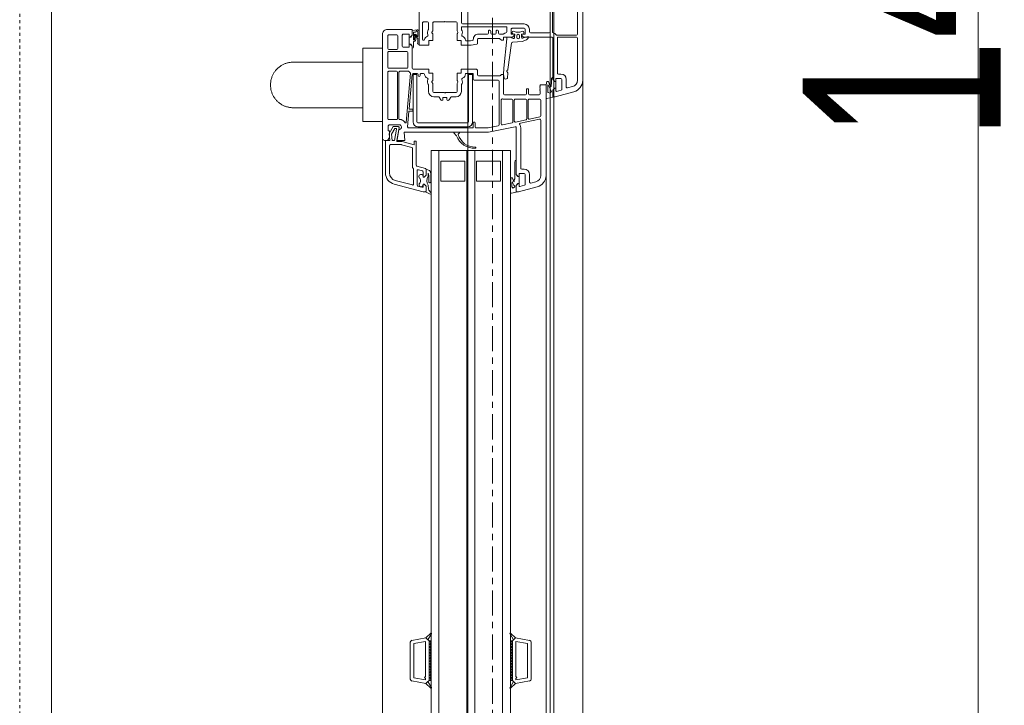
# Model space of a CAD drawing. Header units: millimetres. Extents: x -37728 to 44100, y 631619 to 691915.
# Tile 139 of 204: x 2984 to 3481, y 656972 to 657318. Entities that reach past the tile are written whole.
import ezdxf

# ---------------------------------------------------------------- set-up
doc = ezdxf.new("R2010")
doc.units = ezdxf.units.MM
doc.linetypes.add('__FK_przerywana', pattern=[0.32004, 0.16002, -0.16002])
doc.linetypes.add('Linia siatki', pattern=[2.2225, 1.27, -0.3175, 0.3175, -0.3175])
doc.layers.add('_XREF', color=7, linetype='Continuous')
for name, color, linetype, lineweight in [('A-DETL-GENF', 252, 'Continuous', 5), ('A-DETL-MBND', 252, 'Continuous', 5), ('A-GENM', 252, 'Continuous', 5), ('A-GLAZ', 252, 'Continuous', 5), ('A-GLAZ-IDEN', 252, 'Continuous', 5), ('S-GRID', 252, 'Continuous', 5)]:
    doc.layers.add(name, color=color, linetype=linetype, lineweight=lineweight)
doc.styles.add('Arial Narrow_1', font='ARIALN.TTF', dxfattribs={"width": 0.8, "height": 10})

# ---------------------------------------------------------------- blocks, each defined once
blk = doc.blocks.new('Windows_S9000-Double-Vent-Window-with-Sashbars - O3 Windows_S9000-Double-Vent-Window-with-Sashbars 2-9090604-__-00_00 Przyziemie PB')
at = {"layer": 'A-DETL-GENF', "color": 252}
for p, q in [((-2.864, 3.4), (2.866, 3.4)), ((-2.864, 3.13), (0.54, 3.13)), ((0.59, 3.08), (0.59, 2.1)), ((0.69, 3.08), (0.69, 2.17)), ((2.866, 3.13), (0.74, 3.13)), ((2.82, 2.57), (3.204, 2.57)), ((3.252, 2.633), (3.184, 2.885)), ((3.445, 2.955), (3.698, 2.01)), ((0.74, 2.12), (2.5, 2.12)), ((2.55, 2.17), (2.55, 2.3)), ((2.77, 2.3), (2.77, 2.07)), ((2.79, 2.05), (2.92, 2.05)), ((3.31, 2.35), (2.82, 2.35)), ((2.92, 2), (2.82, 1.9)), ((2.92, 2.05), (2.92, 2)), ((3.27, 2.049), (2.92, 2.049)), ((2.92, 2.049), (2.92, 1.96)), ((3.27, 2), (3.27, 2.05)), ((3.27, 2.05), (3.403, 2.05)), ((3.27, 1.96), (3.27, 2.049)), ((3.37, 1.9), (3.27, 2)), ((3.422, 2.075), (3.358, 2.313)), ((3.698, 2.01), (3.7, 1.95)), ((0.428, 1.87), (-3.38, 1.87)), ((-2.03, 1.76), (0.42, 1.76)), ((0.47, 1.71), (0.47, 0.76)), ((0.69, 1.85), (0.69, 0.436)), ((2.82, 1.9), (0.74, 1.9)), ((2.819, 1.9), (2.715, 1.9)), ((2.775, 1.83), (3.043, 1.83)), ((2.891, 1.951), (2.819, 1.9)), ((2.819, 1.9), (2.891, 1.951)), ((2.891, 1.951), (2.819, 1.9)), ((2.975, 1.698), (2.923, 1.665)), ((2.923, 1.665), (2.923, 1.597)), ((2.923, 1.597), (3.087, 1.55)), ((3.172, 1.765), (2.975, 1.698)), ((3.043, 1.83), (3.095, 1.8)), ((3.087, 1.55), (3.776, 1.55)), ((3.095, 1.8), (3.159, 1.8)), ((3.098, 1.652), (3.431, 1.825)), ((3.108, 1.635), (3.098, 1.652)), ((3.1, 1.27), (3.1, 1.55)), ((3.1, 1.55), (7.665, 1.55)), ((3.46, 1.635), (3.108, 1.635)), ((3.37, 1.9), (3.298, 1.951)), ((3.711, 1.9), (3.37, 1.9)), ((3.654, 1.9), (3.37, 1.9)), ((3.431, 1.825), (3.516, 1.745)), ((3.484, 1.65), (3.46, 1.635)), ((3.516, 1.745), (3.484, 1.65)), ((3.778, 1.589), (3.711, 1.9)), ((3.776, 1.55), (3.778, 1.589)), ((3.14, 1.23), (3.1, 1.27)), ((3.16, 1.25), (3.14, 1.23)), ((3.18, 1.23), (3.16, 1.25)), ((3.2, 1.25), (3.18, 1.23)), ((3.22, 1.23), (3.2, 1.25)), ((3.24, 1.25), (3.22, 1.23)), ((3.26, 1.23), (3.24, 1.25)), ((3.28, 1.25), (3.26, 1.23)), ((3.3, 1.23), (3.28, 1.25)), ((3.32, 1.25), (3.3, 1.23)), ((3.34, 1.23), (3.32, 1.25)), ((3.36, 1.25), (3.34, 1.23)), ((3.38, 1.23), (3.36, 1.25)), ((3.4, 1.25), (3.38, 1.23)), ((3.55, 1.25), (3.4, 1.25)), ((3.6, 0.715), (3.6, 1.2)), ((3.82, 0.7), (3.82, 1.23)), ((3.87, 1.28), (4.666, 1.28)), ((4.714, 1.24), (4.827, 0.71)), ((5.026, 0.255), (4.821, 1.22)), ((4.87, 1.28), (7.665, 1.28)), ((7.984, 1.035), (8.052, 0.783)), ((8.245, 1.105), (8.5, 0.154)), ((0.42, 0.71), (0.29, 0.71)), ((0.69, 0.497), (0.658, 0.647)), ((0.658, 0.647), (0.719, 0.647)), ((0.736, 0.384), (0.69, 0.497)), ((0.755, 0.633), (0.819, 0.569)), ((0.83, 0.552), (0.907, 0.362)), ((3.3, 0.565), (3.3, 0.665)), ((3.3, 0.665), (3.55, 0.665)), ((3.55, 0.565), (3.3, 0.565)), ((3.6, -0.55), (3.6, 0.515)), ((3.82, 0), (3.82, 0.53)), ((4.778, 0.65), (3.87, 0.65)), ((3.87, 0.58), (4.814, 0.58)), ((4.863, 0.54), (4.976, 0.01)), ((8.004, 0.72), (7.62, 0.72)), ((8.11, 0.5), (7.62, 0.5)), ((31, 0.016), (31.124, 0.717)), ((31.185, 0.03), (31.289, 0.62)), ((31.222, 0.8), (33.078, 0.8)), ((31.289, 0.62), (33.011, 0.62)), ((33.011, 0.62), (33.115, 0.03)), ((33.3, 0.016), (33.176, 0.717)), ((0.02, 0.44), (0.02, -2.67)), ((0.24, 0.44), (0.24, -0.16)), ((0.52, 0.49), (0.29, 0.49)), ((0.54, 0.315), (0.54, 0.47)), ((0.54, 0.362), (0.54, 0.312)), ((0.54, 0.312), (0.691, 0.315)), ((0.59, 0.315), (0.54, 0.315)), ((0.675, 0.4), (0.59, 0.315)), ((0.612, 0.21), (0.702, 0.21)), ((0.702, 0.07), (0.612, 0.07)), ((0.907, 0.362), (0.949, -0.143)), ((7.62, 0.05), (5.254, 0.05)), ((7.3, 0.27), (5.255, 0.27)), ((6.915, 0.05), (7.619, 0.05)), ((7.35, 0.45), (7.35, 0.32)), ((7.57, 0.45), (7.57, 0.22)), ((7.59, 0.2), (7.72, 0.2)), ((7.619, 0.05), (7.691, 0.101)), ((7.72, 0.15), (7.62, 0.05)), ((7.72, 0.2), (7.72, 0.15)), ((8.07, 0.199), (7.72, 0.199)), ((7.72, 0.199), (7.72, 0.11)), ((8.07, 0.15), (8.07, 0.2)), ((8.07, 0.2), (8.203, 0.2)), ((8.07, 0.11), (8.07, 0.199)), ((8.17, 0.05), (8.07, 0.15)), ((8.17, 0.05), (8.098, 0.101)), ((8.222, 0.225), (8.158, 0.463)), ((8.511, 0.05), (8.17, 0.05)), ((8.45, 0.05), (8.17, 0.05)), ((8.5, 0.154), (8.5, 0.1)), ((8.565, -0.189), (8.511, 0.05)), ((30.769, -0.243), (31, 0.016)), ((31, 0.016), (31.092, -0.086)), ((31.151, -0.15), (31, 0.016)), ((32.95, 0.03), (31.185, 0.03)), ((33, 0.08), (32.95, 0.03)), ((33.05, 0.03), (33, 0.08)), ((33.115, 0.03), (33.05, 0.03)), ((33.15, -0.15), (33.3, 0.016)), ((33.208, -0.086), (33.3, 0.016)), ((33.3, 0.016), (33.531, -0.243)), ((0.16, -2.67), (0.16, -0.47)), ((0.29, -0.21), (0.52, -0.21)), ((0.29, -0.43), (0.425, -0.43)), ((0.704, -0.035), (0.54, -0.032)), ((0.54, -0.032), (0.54, -0.088)), ((0.54, -0.19), (0.54, -0.035)), ((0.54, -0.035), (0.59, -0.035)), ((0.59, -0.035), (0.675, -0.12)), ((0.69, -0.156), (0.69, -0.6)), ((0.69, -0.43), (0.69, -0.288)), ((0.769, -0.43), (0.69, -0.43)), ((0.693, -0.272), (0.752, -0.101)), ((2.261, -0.584), (0.769, -0.43)), ((0.992, -0.188), (2.318, -0.371)), ((2.49, -0.386), (2.75, -0.399)), ((2.797, -0.446), (2.8, -0.506)), ((3.82, -0.17), (3.82, -0.568)), ((4.927, -0.05), (3.87, -0.05)), ((4.963, -0.12), (3.87, -0.12)), ((5.116, -0.65), (5.012, -0.16)), ((5.205, -0.01), (5.49, -1.35)), ((6.4, -0.25), (6.4, -4.25)), ((57.9, -0.25), (6.4, -0.25)), ((6.975, -0.02), (7.843, -0.02)), ((7.843, -0.02), (7.895, -0.05)), ((7.895, -0.05), (7.979, -0.05)), ((8.248, -0.17), (8.141, -0.17)), ((8.141, -0.25), (8.516, -0.25)), ((31.092, -0.086), (30.789, -0.268)), ((31.15, -0.15), (33.15, -0.15)), ((31.15, -0.25), (31.15, -0.15)), ((31.15, -0.15), (33.15, -0.15)), ((31.15, -0.201), (31.201, -0.15)), ((33.15, -0.25), (31.15, -0.25)), ((31.251, -0.25), (31.151, -0.15)), ((31.343, -0.15), (31.251, -0.25)), ((31.393, -0.25), (31.293, -0.15)), ((31.484, -0.15), (31.393, -0.25)), ((31.534, -0.25), (31.434, -0.15)), ((31.625, -0.15), (31.534, -0.25)), ((31.675, -0.25), (31.575, -0.15)), ((31.767, -0.15), (31.675, -0.25)), ((31.817, -0.25), (31.717, -0.15)), ((31.908, -0.15), (31.817, -0.25)), ((31.958, -0.25), (31.858, -0.15)), ((32.05, -0.15), (31.958, -0.25)), ((32.1, -0.25), (32, -0.15)), ((32.191, -0.15), (32.1, -0.25)), ((32.241, -0.25), (32.141, -0.15)), ((32.333, -0.15), (32.241, -0.25)), ((32.383, -0.25), (32.283, -0.15)), ((32.474, -0.15), (32.383, -0.25)), ((32.524, -0.25), (32.424, -0.15)), ((32.615, -0.15), (32.524, -0.25)), ((32.665, -0.25), (32.565, -0.15)), ((32.757, -0.15), (32.665, -0.25)), ((32.807, -0.25), (32.707, -0.15)), ((32.898, -0.15), (32.807, -0.25)), ((32.948, -0.25), (32.848, -0.15)), ((33.04, -0.15), (32.948, -0.25)), ((32.99, -0.15), (33.09, -0.25)), ((33.09, -0.25), (33.15, -0.169)), ((33.15, -0.169), (33.131, -0.15)), ((33.15, -0.15), (33.15, -0.25)), ((33.511, -0.268), (33.208, -0.086)), ((0.33, -0.9), (0.33, -0.92)), ((0.48, -0.85), (0.38, -0.85)), ((0.38, -0.97), (0.48, -0.97)), ((0.53, -0.606), (0.53, -0.8)), ((0.69, -0.6), (0.84, -0.6)), ((0.75, -0.811), (0.75, -1.85)), ((0.84, -0.7), (0.765, -0.775)), ((0.84, -0.6), (0.84, -0.7)), ((2.577, -0.596), (2.261, -0.584)), ((2.569, -0.7), (2.569, -0.6)), ((2.569, -0.6), (3.55, -0.6)), ((2.625, -0.756), (2.569, -0.7)), ((2.76, -0.557), (2.577, -0.596)), ((2.64, -1.85), (2.64, -0.792)), ((2.86, -2.07), (2.86, -0.87)), ((2.91, -0.82), (5.112, -0.82)), ((3.854, -0.71), (5.067, -0.71)), ((5.161, -0.86), (5.27, -1.373)), ((6.4, -0.65), (57.9, -0.65)), ((6.95, -1.95), (6.95, -0.75)), ((6.95, -0.75), (7.95, -0.75)), ((7.95, -0.75), (7.95, -1.95)), ((0.33, -1.28), (0.33, -1.3)), ((0.48, -1.23), (0.38, -1.23)), ((0.38, -1.35), (0.48, -1.35)), ((0.53, -1.02), (0.53, -1.18)), ((0.53, -1.4), (0.53, -1.85)), ((5.27, -1.373), (5.27, -1.97)), ((5.49, -1.35), (5.49, -5.611)), ((0.8, -1.9), (0.987, -1.9)), ((1.036, -1.94), (1.099, -2.235)), ((2.4, -1.9), (2.59, -1.9)), ((7.95, -1.95), (6.95, -1.95)), ((0.858, -2.16), (0.88, -2.263)), ((0.88, -2.263), (0.88, -2.466)), ((1.099, -2.235), (1.1, -2.74)), ((2.3, -2.74), (2.3, -2)), ((2.52, -2.495), (2.52, -2.14)), ((2.54, -2.12), (2.81, -2.12)), ((2.567, -2.36), (2.567, -2.16)), ((2.567, -2.16), (4.967, -2.16)), ((4.967, -2.36), (2.567, -2.36)), ((5.017, -4.91), (5.017, -2.41)), ((5.22, -2.02), (5.02, -2.02)), ((5.02, -2.12), (5.22, -2.12)), ((5.217, -2.41), (5.217, -4.91)), ((5.27, -2.17), (5.27, -5.382)), ((6.4, -2.05), (57.9, -2.05)), ((6.4, -2.45), (57.9, -2.45)), ((-0.03, -2.72), (-2.03, -2.72)), ((0.347, -2.94), (-0.03, -2.94)), ((0.288, -2.72), (0.21, -2.72)), ((0.435, -2.897), (0.372, -2.933)), ((0.85, -2.94), (0.547, -2.94)), ((1.1, -2.74), (0.85, -2.74)), ((0.85, -2.74), (0.85, -2.94)), ((2.5, -2.74), (2.3, -2.74)), ((2.5, -2.94), (2.5, -2.74)), ((2.853, -2.94), (2.5, -2.94)), ((3.028, -2.933), (2.965, -2.897)), ((3.43, -2.94), (3.053, -2.94)), ((3.43, -2.72), (3.112, -2.72)), ((5.49, -3.082), (5.49, -2.838)), ((5.524, -2.824), (5.577, -2.878)), ((5.643, -2.977), (5.524, -3.096)), ((6.95, -3.75), (6.95, -2.55)), ((6.95, -2.55), (7.95, -2.55)), ((7.95, -2.55), (7.95, -3.75)), ((-0.08, -2.99), (-0.08, -3.52)), ((3.48, -3.52), (3.48, -2.99)), ((3.7, -3.219), (3.7, -2.99)), ((3.856, -3.344), (3.724, -3.261)), ((3.73, -3.625), (3.73, -3.475)), ((3.755, -3.45), (3.83, -3.45)), ((-0.08, -3.52), (-0.11, -3.55)), ((-0.11, -3.55), (-0.08, -3.58)), ((-0.08, -3.58), (-0.08, -4.11)), ((3.51, -3.55), (3.48, -3.52)), ((3.48, -3.58), (3.51, -3.55)), ((3.48, -4.11), (3.48, -3.58)), ((3.7, -4.11), (3.7, -3.881)), ((3.724, -3.839), (3.856, -3.756)), ((3.83, -3.65), (3.755, -3.65)), ((6.4, -3.85), (57.9, -3.85)), ((7.95, -3.75), (6.95, -3.75)), ((-0.08, -4.63), (-0.08, -4.43)), ((-0.03, -4.16), (0.347, -4.16)), ((-0.03, -4.38), (0.288, -4.38)), ((0.372, -4.167), (0.435, -4.203)), ((0.547, -4.16), (0.85, -4.16)), ((0.85, -4.16), (0.85, -4.36)), ((0.85, -4.36), (1.1, -4.36)), ((1.1, -4.36), (1.1, -4.85)), ((2.3, -5.15), (2.3, -4.36)), ((2.3, -4.36), (2.5, -4.36)), ((2.5, -4.36), (2.5, -4.16)), ((2.5, -4.16), (2.853, -4.16)), ((2.965, -4.203), (3.028, -4.167)), ((3.053, -4.16), (3.43, -4.16)), ((3.112, -4.38), (3.43, -4.38)), ((6.4, -4.25), (57.9, -4.25)), ((7.49, -4.28), (7.424, -4.326)), ((7.558, -4.4), (7.591, -4.386)), ((7.699, -4.4), (7.558, -4.4)), ((8.531, -4.26), (8.405, -4.359)), ((8.501, -4.536), (8.6, -4.327)), ((30.769, -4.257), (31, -4.516)), ((31.092, -4.414), (30.789, -4.232)), ((31.151, -4.35), (31, -4.516)), ((31, -4.516), (31.092, -4.414)), ((33.15, -4.25), (31.15, -4.25)), ((31.15, -4.25), (31.15, -4.35)), ((31.15, -4.299), (31.201, -4.35)), ((31.15, -4.35), (33.15, -4.35)), ((31.15, -4.35), (33.15, -4.35)), ((31.251, -4.25), (31.151, -4.35)), ((31.343, -4.35), (31.251, -4.25)), ((31.393, -4.25), (31.293, -4.35)), ((31.484, -4.35), (31.393, -4.25)), ((31.534, -4.25), (31.434, -4.35)), ((31.625, -4.35), (31.534, -4.25)), ((31.675, -4.25), (31.575, -4.35)), ((31.767, -4.35), (31.675, -4.25)), ((31.817, -4.25), (31.717, -4.35)), ((31.908, -4.35), (31.817, -4.25)), ((31.958, -4.25), (31.858, -4.35)), ((32.05, -4.35), (31.958, -4.25)), ((32.1, -4.25), (32, -4.35)), ((32.191, -4.35), (32.1, -4.25)), ((32.241, -4.25), (32.141, -4.35)), ((32.333, -4.35), (32.241, -4.25)), ((32.383, -4.25), (32.283, -4.35)), ((32.474, -4.35), (32.383, -4.25)), ((32.524, -4.25), (32.424, -4.35)), ((32.615, -4.35), (32.524, -4.25)), ((32.665, -4.25), (32.565, -4.35)), ((32.757, -4.35), (32.665, -4.25)), ((32.807, -4.25), (32.707, -4.35)), ((32.898, -4.35), (32.807, -4.25)), ((32.948, -4.25), (32.848, -4.35)), ((33.04, -4.35), (32.948, -4.25)), ((32.99, -4.35), (33.09, -4.25)), ((33.09, -4.25), (33.15, -4.331)), ((33.15, -4.331), (33.131, -4.35)), ((33.15, -4.35), (33.15, -4.25)), ((33.15, -4.35), (33.3, -4.516)), ((33.511, -4.232), (33.208, -4.414)), ((33.208, -4.414), (33.3, -4.516)), ((33.3, -4.516), (33.531, -4.257)), ((1.1, -4.85), (-1.709, -4.85)), ((0.798, -4.68), (-0.03, -4.68)), ((0.326, -4.954), (0.345, -5.2)), ((1.004, -4.85), (0.38, -4.85)), ((0.413, -4.92), (0.641, -4.92)), ((0.647, -4.938), (0.551, -5.018)), ((0.618, -5.039), (0.756, -4.925)), ((0.756, -4.925), (0.963, -4.92)), ((2.52, -4.75), (2.52, -4.634)), ((2.52, -5.15), (2.52, -4.95)), ((2.567, -5.16), (2.567, -4.96)), ((2.567, -4.96), (4.967, -4.96)), ((2.62, -4.8), (2.57, -4.8)), ((2.57, -4.9), (2.62, -4.9)), ((7.31, -4.537), (7.196, -4.963)), ((7.649, -4.5), (7.358, -4.5)), ((7.382, -4.887), (7.435, -4.687)), ((7.389, -4.5), (7.649, -4.5)), ((8.161, -4.95), (7.43, -4.95)), ((7.483, -4.65), (7.749, -4.65)), ((7.649, -4.5), (7.749, -4.6)), ((7.749, -4.6), (7.649, -4.5)), ((7.749, -4.65), (7.724, -4.65)), ((7.749, -4.6), (7.749, -4.65)), ((7.749, -4.65), (7.749, -4.6)), ((8.099, -4.6), (8.199, -4.5)), ((8.199, -4.5), (8.099, -4.6)), ((8.099, -4.65), (8.099, -4.6)), ((8.099, -4.6), (8.099, -4.65)), ((8.158, -4.65), (8.099, -4.65)), ((8.099, -4.65), (8.215, -4.65)), ((8.11, -6.105), (8.5, -4.652)), ((8.199, -4.5), (8.453, -4.5)), ((8.45, -4.5), (8.199, -4.5)), ((8.263, -4.713), (8.209, -4.913)), ((8.5, -4.652), (8.5, -4.548)), ((31, -4.516), (31.124, -5.217)), ((31.185, -4.53), (31.289, -5.12)), ((32.95, -4.53), (31.185, -4.53)), ((33, -4.58), (32.95, -4.53)), ((33.05, -4.53), (33, -4.58)), ((33.011, -5.12), (33.115, -4.53)), ((33.115, -4.53), (33.05, -4.53)), ((33.3, -4.516), (33.176, -5.217)), ((0.3, -6.45), (0.3, -5.2)), ((0.3, -5.2), (0.59, -5.2)), ((0.345, -5.2), (0.59, -5.2)), ((0.442, -5.13), (0.434, -5.033)), ((0.803, -5.13), (0.442, -5.13)), ((0.69, -5.35), (0.54, -5.35)), ((0.54, -5.35), (0.54, -5.65)), ((0.59, -5.106), (0.8, -5.08)), ((0.59, -5.2), (0.662, -5.251)), ((0.59, -5.2), (0.69, -5.3)), ((0.785, -5.022), (0.637, -5.04)), ((0.69, -5.26), (0.69, -5.349)), ((0.69, -5.3), (0.69, -5.35)), ((0.69, -5.349), (1.04, -5.349)), ((1.185, -5.13), (0.925, -5.13)), ((1.04, -5.3), (1.14, -5.2)), ((1.04, -5.349), (1.04, -5.26)), ((1.04, -5.35), (1.04, -5.3)), ((1.19, -5.35), (1.04, -5.35)), ((1.069, -5.251), (1.141, -5.2)), ((1.14, -5.2), (2.25, -5.2)), ((1.141, -5.2), (1.245, -5.2)), ((1.19, -5.65), (1.19, -5.35)), ((1.46, -5.42), (2.21, -5.42)), ((2.41, -5.82), (2.41, -5.391)), ((2.508, -5.295), (4.994, -5.513)), ((4.298, -5.351), (2.566, -5.2)), ((4.967, -5.16), (2.567, -5.16)), ((4.32, -5.182), (4.32, -5.331)), ((4.4, -5.162), (4.34, -5.162)), ((4.42, -5.344), (4.42, -5.182)), ((5.216, -5.432), (4.438, -5.364)), ((7.147, -5), (5.93, -5)), ((5.93, -5), (5.93, -5.1)), ((5.93, -5.1), (6.118, -5.1)), ((6.118, -5.1), (5.953, -5.713)), ((6.252, -5.217), (6.113, -5.734)), ((7.265, -5.18), (6.3, -5.18)), ((8.1, -5.13), (7.351, -5.13)), ((7.917, -6.054), (8.148, -5.193)), ((31.222, -5.3), (33.078, -5.3)), ((31.289, -5.12), (33.011, -5.12)), ((0.59, -5.7), (1.14, -5.7)), ((1.26, -5.92), (0.62, -5.92)), ((1.41, -6.38), (1.41, -5.47)), ((2.26, -5.47), (2.26, -6.38)), ((4.8, -5.87), (2.46, -5.87)), ((2.46, -5.94), (4.8, -5.94)), ((4.85, -5.761), (4.85, -5.82)), ((5.12, -5.811), (5.12, -6.37)), ((5.2, -5.911), (5.2, -6.165)), ((5.95, -5.984), (5.259, -5.862)), ((5.9, -5.97), (5.355, -5.874)), ((5.49, -5.611), (5.9, -5.575)), ((5.9, -5.575), (5.9, -5.97)), ((5.95, -5.739), (5.95, -5.984)), ((6.11, -5.76), (6.11, -6.29)), ((0.57, -5.97), (0.57, -6.38)), ((0.62, -6.43), (1.26, -6.43)), ((1.31, -6.38), (1.31, -5.97)), ((2.21, -6.43), (1.46, -6.43)), ((2.41, -6.38), (2.41, -5.99)), ((4.8, -6.43), (2.46, -6.43)), ((4.85, -5.99), (4.85, -6.38)), ((5.12, -6.37), (5.17, -6.42)), ((5.17, -6.42), (5.42, -6.42)), ((5.2, -6.165), (5.55, -6.368)), ((5.3, -6.084), (5.3, -6.012)), ((5.577, -6.244), (5.3, -6.084)), ((5.323, -5.993), (5.9, -6.094)), ((5.42, -6.42), (5.42, -6.35)), ((5.42, -6.35), (5.75, -6.35)), ((5.55, -6.368), (5.908, -6.33)), ((5.9, -6.21), (5.577, -6.244)), ((5.75, -6.35), (5.9, -6.45)), ((5.9, -6.094), (5.9, -6.21)), ((5.908, -6.33), (5.9, -6.55)), ((5.9, -6.45), (5.9, -6.6)), ((6.17, -6.35), (7.531, -6.35)), ((5.8, -6.7), (0.55, -6.7)), ((5.9, -6.55), (7.531, -6.55))]:
    blk.add_line(p, q, dxfattribs=at)
for centre, radius, start, end in [((0.54, 3.08), 0.05, 360, 90), ((0.74, 3.08), 0.05, 90, 180), ((2.866, 2.8), 0.6, 15, 90), ((2.866, 2.8), 0.33, 15, 90), ((2.82, 2.3), 0.27, 90, 180), ((3.204, 2.62), 0.05, 270, 15), ((0.74, 1.85), 0.27, 128.6822, 167.3644), ((0.54, 2.1), 0.05, 308.6822, 0), ((0.74, 2.17), 0.05, 180, 270), ((2.5, 2.17), 0.05, 270, 0), ((2.82, 2.3), 0.05, 90, 180), ((2.79, 2.07), 0.02, 180, 270), ((3.31, 2.3), 0.05, 15, 90), ((3.403, 2.07), 0.02, 270, 15), ((0.42, 1.71), 0.05, 360, 90), ((0.428, 1.92), 0.05, 270, 347.3644), ((0.74, 1.85), 0.05, 90, 180), ((2.775, 1.89), 0.06, 180, 270), ((2.92, 1.91), 0.05, 90.4543, 125.2176), ((3.159, 1.78), 0.02, 309.6852, 90), ((3.269, 1.91), 0.05, 54.7976, 89.5457), ((3.65, 1.95), 0.0498, 273.8713, 0), ((7.665, 0.95), 0.6, 15, 90), ((3.55, 1.2), 0.05, 0, 90), ((3.87, 1.23), 0.05, 90, 180), ((4.666, 1.23), 0.05, 12, 90), ((4.87, 1.23), 0.05, 90, 192), ((7.665, 0.95), 0.33, 15, 90), ((0.29, 0.44), 0.27, 90, 180), ((0.42, 0.76), 0.05, 270, 360), ((0.719, 0.597), 0.05, 45, 90), ((0.783, 0.533), 0.05, 22.1539, 45), ((3.55, 0.715), 0.05, 270, 0), ((3.55, 0.515), 0.05, 360, 90), ((3.87, 0.7), 0.05, 180, 270), ((3.87, 0.53), 0.05, 90, 180), ((4.778, 0.7), 0.05, 270, 12), ((4.814, 0.53), 0.05, 12, 90), ((7.62, 0.45), 0.27, 90, 180), ((7.62, 0.45), 0.05, 90, 180), ((8.004, 0.77), 0.05, 270, 15), ((8.11, 0.45), 0.05, 15, 90), ((31.222, 0.7), 0.1, 90, 170), ((33.078, 0.7), 0.1, 10, 90), ((0.29, 0.44), 0.05, 90, 180), ((0.465, 0.362), 0.075, 360, 204.9783), ((0.02, 0.137), 0.423, 332.8319, 27.1681), ((0.52, 0.47), 0.02, 360, 90), ((0.612, 0.14), 0.07, 90, 270), ((0.64, 0.436), 0.05, 315, 360), ((0.69, 0.365), 0.05, 271.0535, 22.1539), ((0.702, 0.14), 0.07, 270, 90), ((3.87, 0), 0.05, 180, 270), ((4.927, 0), 0.05, 270, 12), ((5.075, 0.265), 0.05, 192, 304.1212), ((5.255, 0), 0.27, 90, 124.1212), ((5.254, 0), 0.05, 90, 192), ((6.975, 0.04), 0.06, 180, 270), ((7.3, 0.32), 0.05, 270, 360), ((7.59, 0.22), 0.02, 180, 270), ((7.72, 0.06), 0.05, 90.4543, 125.2176), ((8.069, 0.06), 0.05, 54.7824, 89.5457), ((8.203, 0.22), 0.02, 270, 15), ((8.45, 0.1), 0.05, 270.1638, 360), ((0.21, -0.47), 0.05, 75.5225, 180), ((0.29, -0.16), 0.27, 255.5225, 270), ((0.29, -0.16), 0.05, 180, 270), ((0.465, -0.088), 0.075, 155.0217, 360), ((0.425, -0.48), 0.05, 10.1537, 90), ((0.71, -0.429), 0.24, 190.1537, 217.5235), ((0.52, -0.19), 0.02, 270, 0), ((0.64, -0.156), 0.05, 360, 45), ((0.74, -0.288), 0.05, 160.7852, 180), ((0.705, -0.085), 0.05, 340.7852, 90.8692), ((0.999, -0.139), 0.05, 184.487, 262.1536), ((2.311, -0.421), 0.05, 22.5844, 82.5844), ((2.403, -0.382), 0.05, 202.5844, 327.2694), ((2.488, -0.436), 0.05, 87.2694, 147.2694), ((2.747, -0.449), 0.05, 2.6566, 87.2694), ((3.87, -0.17), 0.05, 90, 180), ((4.963, -0.17), 0.05, 12, 90), ((7.819, -0.183), 0.04, 109.8534, 260.5386), ((7.096, 1.751), 2.025, 290.4998, 296.0245), ((8.141, 1.75), 2, 260.5386, 270), ((7.527, 0.923), 1.171, 292.1252, 305.3392), ((8.141, 1.75), 1.92, 264.8462, 270), ((7.979, -0.06), 0.01, 300.5908, 90), ((8.228, -0.065), 0.04, 26.0256, 126.1477), ((8.298, -0.193), 0.055, 82.4872, 155.6849), ((8.516, 0.075), 0.28, 206.0256, 217.151), ((8.323, -0.108), 0.035, 162.3253, 238.9059), ((8.516, -0.2), 0.05, 270, 12.6302), ((30.781, -0.254), 0.016, 138.5402, 300.8835), ((33.519, -0.254), 0.016, 239.1165, 41.4598), ((0.38, -0.9), 0.05, 90, 180), ((0.38, -0.92), 0.05, 180, 270), ((0.48, -0.8), 0.05, 270, 360), ((0.48, -1.02), 0.05, 360, 90), ((0.48, -0.606), 0.05, 360, 37.5235), ((0.8, -0.811), 0.05, 135, 180), ((2.59, -0.792), 0.05, 0, 45), ((2.75, -0.508), 0.05, 281.9818, 2.6566), ((2.91, -0.87), 0.05, 90, 180), ((3.55, -0.55), 0.05, 270, 360), ((3.854, -0.66), 0.05, 160.1013, 270), ((3.6, -0.568), 0.22, 340.1013, 0), ((5.067, -0.66), 0.05, 270, 12), ((5.112, -0.87), 0.05, 12, 90), ((0.38, -1.28), 0.05, 90, 180), ((0.38, -1.3), 0.05, 180, 270), ((0.48, -1.18), 0.05, 270, 0), ((0.48, -1.4), 0.05, 360, 90), ((0.8, -1.85), 0.27, 180, 271.6276), ((0.8, -1.85), 0.05, 180, 270), ((0.987, -1.95), 0.05, 12, 90), ((2.4, -2), 0.1, 90, 180), ((2.59, -1.85), 0.05, 270, 0), ((5.22, -1.97), 0.05, 270, 0), ((0.809, -2.17), 0.05, 12, 91.6276), ((0.83, -2.466), 0.05, 274.248, 0), ((2.54, -2.14), 0.02, 90, 180), ((2.81, -2.07), 0.05, 270, 0), ((4.967, -2.41), 0.25, 360, 90), ((4.967, -2.41), 0.05, 0, 90), ((5.02, -2.07), 0.05, 90, 270), ((5.22, -2.17), 0.05, 0, 90), ((5.343, -2.021), 0.898, 286.4755, 0.1126), ((5.32, -2.056), 0.971, 290.55, 2.5409), ((6.265, -2.017), 0.025, 7.3608, 187.3608), ((-0.03, -2.99), 0.05, 90, 180), ((-0.03, -2.67), 0.05, 270, 360), ((0.21, -2.67), 0.05, 180, 270), ((0.288, -2.67), 0.05, 270, 302.4617), ((0.46, -2.94), 0.27, 65.257, 122.4617), ((0.347, -2.89), 0.05, 270, 300), ((0.46, -2.94), 0.05, 30, 120), ((0.547, -2.89), 0.05, 210, 270), ((0.594, -2.649), 0.05, 245.257, 341.5112), ((0.85, -2.735), 0.22, 94.248, 161.5112), ((2.54, -2.495), 0.02, 180, 272.388), ((2.55, -2.735), 0.22, 18.4888, 92.388), ((2.806, -2.649), 0.05, 198.4888, 294.743), ((2.94, -2.94), 0.27, 57.5383, 114.743), ((2.853, -2.89), 0.05, 270, 330), ((2.94, -2.94), 0.05, 60, 150), ((3.053, -2.89), 0.05, 240, 270), ((3.112, -2.67), 0.05, 237.5383, 270), ((3.43, -2.99), 0.27, 360, 90), ((3.43, -2.99), 0.05, 0, 90), ((5.51, -2.838), 0.02, 45, 180), ((5.592, -2.864), 0.02, 225, 286.4755), ((5.679, -3.012), 0.05, 110.55, 135), ((3.75, -3.219), 0.05, 180, 238), ((3.755, -3.475), 0.025, 90, 180), ((3.83, -3.4), 0.05, 270, 360), ((3.83, -3.387), 0.05, 0, 58), ((5.51, -3.082), 0.02, 180, 315), ((3.75, -3.881), 0.05, 122, 180), ((3.755, -3.625), 0.025, 180, 270), ((3.83, -3.7), 0.05, 360, 90), ((3.83, -3.713), 0.05, 302, 360), ((-0.03, -4.11), 0.05, 180, 270), ((-0.03, -4.43), 0.05, 90, 180), ((0.288, -4.43), 0.05, 57.5383, 90), ((0.46, -4.16), 0.27, 237.5383, 294.743), ((0.347, -4.21), 0.05, 60, 90), ((0.46, -4.16), 0.05, 240, 330), ((0.547, -4.21), 0.05, 90, 150), ((0.594, -4.451), 0.05, 18.4888, 114.743), ((0.85, -4.365), 0.22, 198.4888, 258.9563), ((2.55, -4.365), 0.22, 274.248, 341.5112), ((2.806, -4.451), 0.05, 65.257, 161.5112), ((2.94, -4.16), 0.27, 245.257, 302.4617), ((2.853, -4.21), 0.05, 30, 90), ((2.94, -4.16), 0.05, 210, 300), ((3.053, -4.21), 0.05, 90, 120), ((3.112, -4.43), 0.05, 90, 122.4617), ((3.43, -4.11), 0.05, 270, 0), ((3.43, -4.11), 0.27, 270, 360), ((7.651, -4.486), 0.281, 149.3047, 178.7103), ((7.452, -4.367), 0.05, 124.5336, 150.296), ((7.781, -5.797), 1.544, 82.2923, 100.8695), ((7.821, -5.217), 0.862, 79.1393, 105.4159), ((7.933, -3.979), 0.481, 240.946, 298.7114), ((7.981, -4.32), 0.05, 272.2776, 353.0554), ((7.981, -4.316), 0.05, 16.5347, 81.3481), ((7.971, -4.319), 0.06, 353.0554, 16.5347), ((7.995, -2.742), 1.668, 275.8112, 284.2165), ((8.557, -4.302), 0.0494, 330.0258, 121.1785), ((30.781, -4.246), 0.016, 59.1165, 221.4598), ((33.519, -4.246), 0.016, 318.5402, 120.8835), ((-0.03, -4.63), 0.05, 180, 270), ((0.545, -4.937), 0.22, 167.4904, 184.4585), ((0.38, -4.9), 0.05, 90, 167.4904), ((0.394, -4.969), 0.027, 116.8257, 269.9289), ((0.371, -4.923), 0.025, 296.8257, 337.4126), ((0.413, -4.94), 0.02, 90, 157.4126), ((0.641, -4.93), 0.01, 309.9917, 90), ((0.798, -4.63), 0.05, 270, 78.9563), ((1.004, -4.893), 0.0425, 229.4134, 90), ((2.57, -4.634), 0.05, 94.248, 180), ((2.57, -4.75), 0.05, 180, 270), ((2.57, -4.95), 0.05, 90, 180), ((2.62, -4.85), 0.05, 270, 90), ((4.967, -4.91), 0.05, 270, 0), ((4.967, -4.91), 0.25, 270, 360), ((7.147, -4.95), 0.05, 270, 345), ((7.358, -4.55), 0.05, 90, 165), ((7.389, -4.48), 0.02, 178.7103, 270), ((7.43, -4.9), 0.05, 165, 270), ((7.483, -4.7), 0.05, 90, 165), ((7.721, -4.759), 0.109, 88.4079, 301.9792), ((7.94, -4.996), 0.216, 44.5045, 138.3537), ((8.138, -4.751), 0.103, 244.8309, 78.5445), ((8.161, -4.9), 0.05, 270, 345), ((8.215, -4.7), 0.05, 345, 90), ((8.45, -4.55), 0.05, 2, 90), ((8.453, -4.55), 0.05, 16.644, 90), ((0.394, -5.036), 0.04, 4.4585, 89.9289), ((0.583, -5.057), 0.05, 129.9917, 277.0491), ((0.596, -5.062), 0.02, 139.0752, 299.4087), ((0.598, -5.017), 0.03, 256.6388, 313.0422), ((0.641, -5.07), 0.03, 97.0491, 181.8451), ((0.691, -5.21), 0.05, 234.7933, 269.5457), ((0.797, -5.121), 0.1, 9.2336, 97.0491), ((0.803, -5.105), 0.025, 270, 97.0491), ((0.925, -5.1), 0.03, 189.2336, 270), ((1.04, -5.21), 0.05, 270.4543, 305.2176), ((1.185, -5.19), 0.06, 360, 90), ((1.46, -5.47), 0.05, 90, 180), ((2.21, -5.47), 0.05, 0, 90), ((2.25, -5.15), 0.05, 270, 0), ((2.46, -5.391), 0.05, 131.0145, 180), ((2.25, -5.15), 0.27, 311.0145, 322.4607), ((2.504, -5.345), 0.05, 85, 142.4607), ((2.57, -5.15), 0.05, 180, 265), ((4.3, -5.331), 0.02, 265, 0), ((4.34, -5.182), 0.02, 90, 180), ((4.4, -5.182), 0.02, 0, 90), ((4.44, -5.344), 0.02, 180, 265), ((5.22, -5.382), 0.05, 265, 0), ((6.3, -5.23), 0.05, 90, 165), ((7.265, -5.13), 0.05, 270, 330), ((7.351, -5.18), 0.05, 90, 150), ((8.1, -5.18), 0.05, 345, 90), ((31.222, -5.2), 0.1, 190, 270), ((33.078, -5.2), 0.1, 270, 350), ((0.59, -5.65), 0.05, 180, 270), ((0.62, -5.97), 0.05, 90, 180), ((1.14, -5.65), 0.05, 270, 0), ((1.26, -5.97), 0.05, 360, 90), ((2.46, -5.82), 0.05, 180, 270), ((2.46, -5.99), 0.05, 90, 180), ((4.8, -5.82), 0.05, 270, 0), ((4.8, -5.99), 0.05, 0, 90), ((4.9, -5.761), 0.05, 160.3944, 180), ((5.225, -5.876), 0.395, 124.0712, 160.3944), ((4.993, -5.533), 0.02, 304.0712, 85), ((5.23, -5.87), 0.125, 358.2162, 151.6424), ((5.25, -5.911), 0.05, 80, 180), ((6.05, -5.739), 0.1, 165, 180), ((6.21, -5.76), 0.1, 165, 180), ((0.55, -6.45), 0.25, 180, 270), ((0.62, -6.38), 0.05, 180, 270), ((1.26, -6.38), 0.05, 270, 0), ((1.46, -6.38), 0.05, 180, 270), ((2.21, -6.38), 0.05, 270, 0), ((2.46, -6.38), 0.05, 180, 270), ((4.8, -6.38), 0.05, 270, 0), ((5.32, -6.012), 0.02, 80, 180), ((6.17, -6.29), 0.06, 180, 270), ((7.531, -5.95), 0.4, 270, 345), ((7.531, -5.95), 0.6, 270, 345), ((5.8, -6.6), 0.1, 270, 0)]:
    blk.add_arc(centre, radius, start, end, dxfattribs=at)
at = {"layer": 'A-GENM', "color": 252}
for p, q in [((-65.217, 3.4), (65.217, 3.4)), ((5.383, 1.55), (58.917, 1.55)), ((3.175, -6.7), (61.125, -6.7))]:
    blk.add_line(p, q, dxfattribs=at)
at = {"layer": 'A-GLAZ', "color": 252}
for p, q in [((-69, 23.35), (69, 23.35)), ((69, 1.95), (-69, 1.95)), ((-69, 1.75), (69, 1.75)), ((69, -2.4), (-69, -2.4)), ((4.95, -6.7), (1.25, -6.7)), ((1.25, -6.7), (1.25, -7.7)), ((4.95, -7.7), (4.95, -6.7)), ((1.25, -7.7), (4.95, -7.7)), ((1.95, -7.7), (1.95, -11.2)), ((4.25, -11.2), (4.25, -7.7)), ((-69, -23.4), (69, -23.4))]:
    blk.add_line(p, q, dxfattribs=at)
for points, knots in [([(1.95, -11.2), (1.95, -11.225), (1.952, -11.275), (1.959, -11.35), (1.971, -11.425), (1.988, -11.498), (2.01, -11.569), (2.037, -11.64), (2.068, -11.709), (2.103, -11.775), (2.143, -11.839), (2.202, -11.921), (2.268, -11.997), (2.341, -12.065), (2.419, -12.129), (2.523, -12.199), (2.659, -12.265), (2.849, -12.33), (3, -12.35), (3.1, -12.35)], [0.5, 0.5, 0.5, 0.5, 0.5208333, 0.5416667, 0.5625, 0.5833333, 0.6041667, 0.625, 0.6458333, 0.6666667, 0.6875, 0.7083333, 0.75, 0.7708333, 0.7916667, 0.8333333, 0.875, 0.9166667, 1, 1, 1, 1]), ([(3.1, -12.35), (3.2, -12.35), (3.351, -12.33), (3.541, -12.265), (3.677, -12.199), (3.781, -12.129), (3.859, -12.065), (3.932, -11.997), (4.015, -11.902), (4.085, -11.797), (4.132, -11.709), (4.163, -11.64), (4.19, -11.569), (4.212, -11.498), (4.229, -11.425), (4.241, -11.35), (4.248, -11.275), (4.25, -11.225), (4.25, -11.2)], [0, 0, 0, 0, 0.0833333, 0.125, 0.1666667, 0.2083333, 0.2291667, 0.25, 0.2916667, 0.3333333, 0.3541667, 0.375, 0.3958333, 0.4166667, 0.4375, 0.4583333, 0.4791667, 0.5, 0.5, 0.5, 0.5])]:
    blk.add_open_spline(points, degree=3, knots=knots, dxfattribs=at)
blk = doc.blocks.new('A$C4e31ac75')
at = {"layer": 'A-DETL-MBND', "linetype": '__FK_przerywana'}
blk.add_line((-23.85, 756.65), (-23.85, 23.85), dxfattribs=at)
at = {"layer": 'S-GRID', "linetype": 'Linia siatki'}
blk.add_line((0, 934.939), (0, -178.698), dxfattribs=at)
at = {"layer": 'A-GLAZ', "rotation": 270}
blk.add_blockref('Windows_S9000-Double-Vent-Window-with-Sashbars - O3 Windows_S9000-Double-Vent-Window-with-Sashbars 2-9090604-__-00_00 Przyziemie PB', (1.15, 203.45), dxfattribs=at)
at = {"layer": 'A-GLAZ-IDEN', "insert": (15.636, 197.572), "char_height": 10, "width": 19.2405, "attachment_point": 1, "rotation": 90, "style": 'Arial Narrow_1'}
blk.add_mtext('140', dxfattribs=at)

msp = doc.modelspace()

# ---------------------------------------------------------------- block references
at = {"layer": '_XREF', "xscale": 10, "yscale": 10, "zscale": 10}
msp.add_blockref('A$C4e31ac75', (3222.83, 655281.12), dxfattribs=at)

doc.saveas('drawing.dxf')
